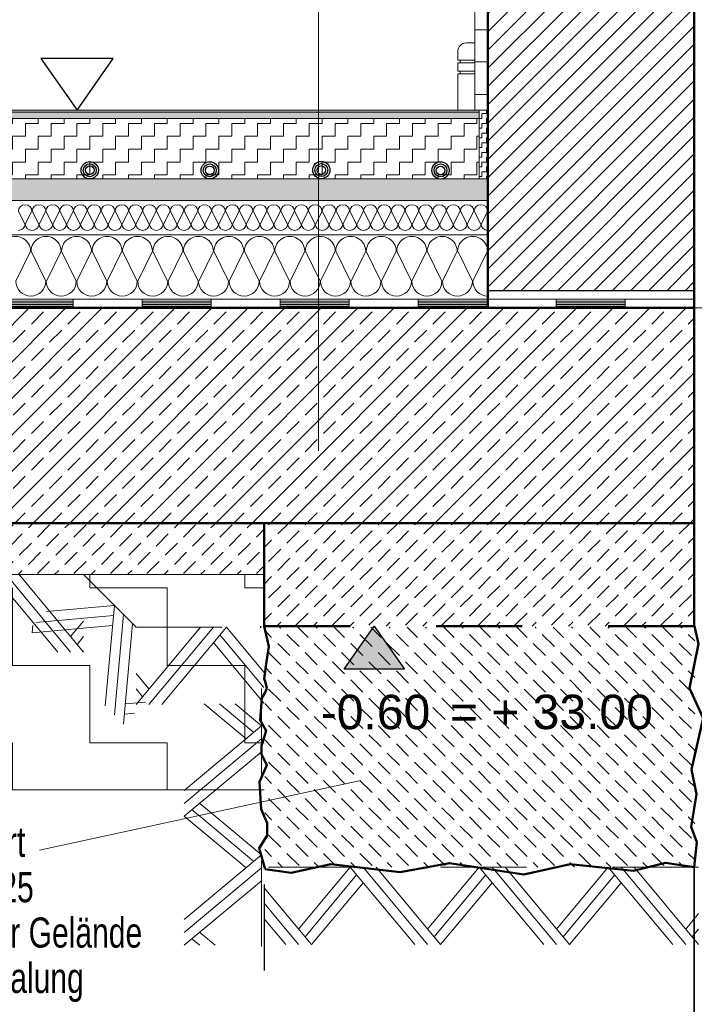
# Model space of a CAD drawing. Header units: metres. Extents: x 1316.5 to 1415.3, y -94.1 to -52.
# Tile 223 of 256: x 1388.5 to 1389.3, y -71.3 to -70.2. Entities that reach past the tile are written whole.
import ezdxf

# ---------------------------------------------------------------- set-up
doc = ezdxf.new("R2010")
doc.units = ezdxf.units.M
doc.header["$PDMODE"] = 65
for name, pattern in [('AUSGEZOGEN', [0]), ('PUNKT2_S9', [0.0015, 0, -0.0015]), ('STRICHLINIE2_S3', [0.055, 0.04, -0.015]), ('STRICHLINIE_S4', [0.008, 0.006, -0.002]), ('STRICHPUNKT2_S5', [0.1, 0.07, -0.01, 0.01, -0.01]), ('VERDECKT2_S2', [0.03, 0.02, -0.01])]:
    doc.linetypes.add(name, pattern=pattern)
doc.layers.add('XR$1$_43212', color=7, linetype='Continuous')
for name, color, linetype, lineweight in [('XR$1$Achsen', 4, 'AUSGEZOGEN', 13), ('XR$1$Allgemein', 4, 'AUSGEZOGEN', 13), ('XR$1$Fenster', 3, 'AUSGEZOGEN', 18), ('XR$1$Legende', 4, 'AUSGEZOGEN', 13), ('XR$1$Logos', 255, 'AUSGEZOGEN', 13), ('XR$1$Maßlinie 1_50', 7, 'AUSGEZOGEN', 25), ('XR$1$Muster', 4, 'AUSGEZOGEN', 13), ('XR$1$Schraffur', 4, 'AUSGEZOGEN', 13), ('XR$1$Text 1_100', 3, 'AUSGEZOGEN', 18), ('XR$1$Text 1_50', 3, 'AUSGEZOGEN', 18), ('XR$1$Türen', 3, 'AUSGEZOGEN', 18), ('XR$1$Wand', 1, 'AUSGEZOGEN', 50), ('XR$1$Wand Mauerwerk tr_1', 42, 'AUSGEZOGEN', 18), ('XR$1$Wegeflächen', 4, 'AUSGEZOGEN', 13)]:
    doc.layers.add(name, color=color, linetype=linetype, lineweight=lineweight)
doc.styles.add('ARIAL', font='arial.ttf')
doc.dimstyles.new('DIMSTYLE_4', dxfattribs={"dimtxt": 0.04, "dimasz": 0.03, "dimexe": 0, "dimexo": 1e-06, "dimgap": 0.02, "dimtad": 2, "dimdec": 1, "dimlfac": 100, "dimrnd": 0.5, "dimzin": 4, "dimdsep": 46, "dimtxsty": 'ARIAL', "dimblk1": 'ALL_ML_KREIS', "dimblk2": 'ALL_ML_KREIS', "dimsah": 1, "dimcen": 0, "dimse1": 1, "dimse2": 1, "dimclrd": 7, "dimclre": 7, "dimclrt": 7, "dimadec": 0, "dimazin": 0, "dimtfac": 1, "dimtdec": 0, "dimtix": 1, "dimtmove": 2, "dimatfit": 3, "dimfxl": 0, "dimtzin": 0, "dimlwd": 0, "dimlwe": 25, "dimarcsym": 0})

# ---------------------------------------------------------------- blocks, each defined once
blk = doc.blocks.new('NSY153')
at = {"color": 0, "linetype": 'ByBlock', "lineweight": -2}
for radius in [0.005, 0.00375, 0.0025]:
    blk.add_circle((0, 0), radius, dxfattribs=at)
blk = doc.blocks.new('NSY144')
at = {"color": 0, "linetype": 'ByBlock', "lineweight": -2}
for p, q in [((0.007, 0.01), (-0.007, 0.01)), ((-0.007, 0.01), (0, 0)), ((0, 0), (0.007, 0.01))]:
    blk.add_line(p, q, dxfattribs=at)
blk = doc.blocks.new('MUSTERELEMENT_0')
at = {"layer": 'XR$1$Muster', "color": 4, "linetype": 'AUSGEZOGEN', "lineweight": 13, "transparency": 33554687}
for p, q in [((1388.5103, -70.4945), (1388.6708, -70.4945)), ((1388.5103, -70.4965), (1388.5905, -70.4965)), ((1388.5103, -70.4985), (1388.5905, -70.4985)), ((1388.5103, -70.5005), (1388.5905, -70.5005)), ((1388.5905, -70.4945), (1388.5905, -70.5045)), ((1388.6708, -70.4945), (1388.8313, -70.4945)), ((1388.6708, -70.4945), (1388.6708, -70.5045)), ((1388.6708, -70.4945), (1388.6708, -70.5045)), ((1388.6708, -70.4965), (1388.751, -70.4965)), ((1388.6708, -70.4985), (1388.751, -70.4985)), ((1388.6708, -70.5005), (1388.751, -70.5005)), ((1388.751, -70.4945), (1388.751, -70.5045)), ((1388.8313, -70.4945), (1388.9918, -70.4945)), ((1388.8313, -70.4945), (1388.8313, -70.5045)), ((1388.8313, -70.4945), (1388.8313, -70.5045)), ((1388.8313, -70.4965), (1388.9115, -70.4965)), ((1388.8313, -70.4985), (1388.9115, -70.4985)), ((1388.8313, -70.5005), (1388.9115, -70.5005)), ((1388.9115, -70.4945), (1388.9115, -70.5045)), ((1388.9918, -70.4945), (1389.1523, -70.4945)), ((1388.9918, -70.4945), (1388.9918, -70.5045)), ((1388.9918, -70.4945), (1388.9918, -70.5045)), ((1388.9918, -70.4965), (1389.072, -70.4965)), ((1388.9918, -70.4985), (1389.072, -70.4985)), ((1388.9918, -70.5005), (1389.072, -70.5005)), ((1389.072, -70.4945), (1389.072, -70.5045)), ((1389.1523, -70.4945), (1389.3127, -70.4945)), ((1389.1523, -70.4945), (1389.1523, -70.5045)), ((1389.1523, -70.4945), (1389.1523, -70.5045)), ((1389.1523, -70.4965), (1389.2325, -70.4965)), ((1389.1523, -70.4985), (1389.2325, -70.4985)), ((1389.1523, -70.5005), (1389.2325, -70.5005)), ((1389.2325, -70.4945), (1389.2325, -70.5045)), ((1389.3127, -70.4945), (1389.3127, -70.4945)), ((1389.3127, -70.4945), (1389.3127, -70.5045)), ((1389.3127, -70.4945), (1389.3127, -70.5045)), ((1389.3127, -70.4965), (1389.3127, -70.4965)), ((1389.3127, -70.4985), (1389.3127, -70.4985)), ((1389.3127, -70.5005), (1389.3127, -70.5005)), ((1388.5103, -70.5025), (1388.5905, -70.5025)), ((1388.5103, -70.5045), (1388.6708, -70.5045)), ((1388.6708, -70.5025), (1388.751, -70.5025)), ((1388.6708, -70.5045), (1388.8313, -70.5045)), ((1388.8313, -70.5025), (1388.9115, -70.5025)), ((1388.8313, -70.5045), (1388.9918, -70.5045)), ((1388.9918, -70.5025), (1389.072, -70.5025)), ((1388.9918, -70.5045), (1389.1523, -70.5045)), ((1389.1523, -70.5025), (1389.2325, -70.5025)), ((1389.1523, -70.5045), (1389.3127, -70.5045)), ((1389.3127, -70.5025), (1389.3127, -70.5025)), ((1389.3127, -70.5045), (1389.3127, -70.5045))]:
    blk.add_line(p, q, dxfattribs=at)
blk = doc.blocks.new('MUSTERELEMENT_1')
at = {"layer": 'XR$1$Schraffur', "color": 52, "linetype": 'AUSGEZOGEN', "lineweight": 13, "transparency": 33554687}
for p, q in [((1388.5346, -70.407), (1388.5269, -70.392)), ((1388.5427, -70.392), (1388.5349, -70.407)), ((1388.5507, -70.407), (1388.543, -70.392)), ((1388.5587, -70.392), (1388.551, -70.407)), ((1388.5667, -70.407), (1388.559, -70.392)), ((1388.5748, -70.392), (1388.5671, -70.407)), ((1388.5828, -70.407), (1388.5751, -70.392)), ((1388.5908, -70.392), (1388.5831, -70.407)), ((1388.5989, -70.407), (1388.5911, -70.392)), ((1388.6069, -70.392), (1388.5992, -70.407)), ((1388.6149, -70.407), (1388.6072, -70.392)), ((1388.6229, -70.392), (1388.6152, -70.407)), ((1388.631, -70.407), (1388.6233, -70.392)), ((1388.639, -70.392), (1388.6313, -70.407)), ((1388.647, -70.407), (1388.6393, -70.392)), ((1388.6551, -70.392), (1388.6474, -70.407)), ((1388.6631, -70.407), (1388.6554, -70.392)), ((1388.6711, -70.392), (1388.6634, -70.407)), ((1388.6791, -70.407), (1388.6714, -70.392)), ((1388.6872, -70.392), (1388.6795, -70.407)), ((1388.6952, -70.407), (1388.6875, -70.392)), ((1388.7032, -70.392), (1388.6955, -70.407)), ((1388.7113, -70.407), (1388.7036, -70.392)), ((1388.7193, -70.392), (1388.7116, -70.407)), ((1388.7273, -70.407), (1388.7196, -70.392)), ((1388.7354, -70.392), (1388.7276, -70.407)), ((1388.7434, -70.407), (1388.7357, -70.392)), ((1388.7514, -70.392), (1388.7437, -70.407)), ((1388.7594, -70.407), (1388.7517, -70.392)), ((1388.7675, -70.392), (1388.7598, -70.407)), ((1388.7755, -70.407), (1388.7678, -70.392)), ((1388.7835, -70.392), (1388.7758, -70.407)), ((1388.7916, -70.407), (1388.7838, -70.392)), ((1388.7996, -70.392), (1388.7919, -70.407)), ((1388.8076, -70.407), (1388.7999, -70.392)), ((1388.8156, -70.392), (1388.8079, -70.407)), ((1388.8237, -70.407), (1388.816, -70.392)), ((1388.8317, -70.392), (1388.824, -70.407)), ((1388.8397, -70.407), (1388.832, -70.392)), ((1388.8478, -70.392), (1388.8401, -70.407)), ((1388.8558, -70.407), (1388.8481, -70.392)), ((1388.8638, -70.392), (1388.8561, -70.407)), ((1388.8718, -70.407), (1388.8641, -70.392)), ((1388.8799, -70.392), (1388.8722, -70.407)), ((1388.8879, -70.407), (1388.8802, -70.392)), ((1388.8959, -70.392), (1388.8882, -70.407)), ((1388.904, -70.407), (1388.8963, -70.392)), ((1388.912, -70.392), (1388.9043, -70.407)), ((1388.92, -70.407), (1388.9123, -70.392)), ((1388.9281, -70.392), (1388.9203, -70.407)), ((1388.9361, -70.407), (1388.9284, -70.392)), ((1388.9441, -70.392), (1388.9364, -70.407)), ((1388.9521, -70.407), (1388.9444, -70.392)), ((1388.9602, -70.392), (1388.9525, -70.407)), ((1388.9682, -70.407), (1388.9605, -70.392)), ((1388.9762, -70.392), (1388.9685, -70.407)), ((1388.9843, -70.407), (1388.9765, -70.392)), ((1388.9923, -70.392), (1388.9846, -70.407)), ((1389.0003, -70.407), (1388.9926, -70.392)), ((1389.0083, -70.392), (1389.0006, -70.407)), ((1389.0164, -70.407), (1389.0087, -70.392)), ((1389.0244, -70.392), (1389.0167, -70.407)), ((1389.0324, -70.407), (1389.0247, -70.392)), ((1389.0405, -70.392), (1389.0328, -70.407)), ((1389.0485, -70.407), (1389.0408, -70.392)), ((1389.0565, -70.392), (1389.0488, -70.407)), ((1389.0645, -70.407), (1389.0568, -70.392)), ((1389.0726, -70.392), (1389.0649, -70.407))]:
    blk.add_line(p, q, dxfattribs=at)
for centre, start_param, end_param in [((1388.5348, -70.392), 3.141593, 6.283185), ((1388.5508, -70.392), 3.141593, 6.283185), ((1388.5669, -70.392), 3.141593, 6.283185), ((1388.583, -70.392), 3.141593, 6.283185), ((1388.599, -70.392), 3.141593, 6.283185), ((1388.6151, -70.392), 3.141593, 6.283185), ((1388.6311, -70.392), 3.141593, 6.283185), ((1388.6472, -70.392), 3.141593, 6.283185), ((1388.6632, -70.392), 3.141593, 6.283185), ((1388.6793, -70.392), 3.141593, 6.283185), ((1388.6954, -70.392), 3.141593, 6.283185), ((1388.7114, -70.392), 3.141593, 6.283185), ((1388.7275, -70.392), 3.141593, 6.283185), ((1388.7435, -70.392), 3.141593, 6.283185), ((1388.7596, -70.392), 3.141593, 6.283185), ((1388.7757, -70.392), 3.141593, 6.283185), ((1388.7917, -70.392), 3.141593, 6.283185), ((1388.8078, -70.392), 3.141593, 6.283185), ((1388.8238, -70.392), 3.141593, 6.283185), ((1388.8399, -70.392), 3.141593, 6.283185), ((1388.8559, -70.392), 3.141593, 6.283185), ((1388.872, -70.392), 3.141593, 6.283185), ((1388.8881, -70.392), 3.141593, 6.283185), ((1388.9041, -70.392), 3.141593, 6.283185), ((1388.9202, -70.392), 3.141593, 6.283185), ((1388.9362, -70.392), 3.141593, 6.283185), ((1388.9523, -70.392), 3.141593, 6.283185), ((1388.9684, -70.392), 3.141593, 6.283185), ((1388.9844, -70.392), 3.141593, 6.283185), ((1389.0005, -70.392), 3.141593, 6.283185), ((1389.0165, -70.392), 3.141593, 6.283185), ((1389.0326, -70.392), 3.141593, 6.283185), ((1389.0487, -70.392), 3.141593, 6.283185), ((1389.0647, -70.392), 3.141593, 6.283185), ((1388.5268, -70.407), 1.570796, 3.141593), ((1388.5428, -70.407), 0, 1.570796), ((1388.5428, -70.407), 1.570796, 3.141593), ((1388.5589, -70.407), 0, 1.570796), ((1388.5589, -70.407), 1.570796, 3.141593), ((1388.5749, -70.407), 0, 1.570796), ((1388.5749, -70.407), 1.570796, 3.141593), ((1388.591, -70.407), 0, 1.570796), ((1388.591, -70.407), 1.570796, 3.141593), ((1388.607, -70.407), 0, 1.570796), ((1388.607, -70.407), 1.570796, 3.141593), ((1388.6231, -70.407), 0, 1.570796), ((1388.6231, -70.407), 1.570796, 3.141593), ((1388.6392, -70.407), 0, 1.570796), ((1388.6392, -70.407), 1.570796, 3.141593), ((1388.6552, -70.407), 0, 1.570796), ((1388.6552, -70.407), 1.570796, 3.141593), ((1388.6713, -70.407), 0, 1.570796), ((1388.6713, -70.407), 1.570796, 3.141593), ((1388.6873, -70.407), 0, 1.570796), ((1388.6873, -70.407), 1.570796, 3.141593), ((1388.7034, -70.407), 0, 1.570796), ((1388.7034, -70.407), 1.570796, 3.141593), ((1388.7195, -70.407), 0, 1.570796), ((1388.7195, -70.407), 1.570796, 3.141593), ((1388.7355, -70.407), 0, 1.570796), ((1388.7355, -70.407), 1.570796, 3.141593), ((1388.7516, -70.407), 0, 1.570796), ((1388.7516, -70.407), 1.570796, 3.141593), ((1388.7676, -70.407), 0, 1.570796), ((1388.7676, -70.407), 1.570796, 3.141593), ((1388.7837, -70.407), 0, 1.570796), ((1388.7837, -70.407), 1.570796, 3.141593), ((1388.7997, -70.407), 0, 1.570796), ((1388.7997, -70.407), 1.570796, 3.141593), ((1388.8158, -70.407), 0, 1.570796), ((1388.8158, -70.407), 1.570796, 3.141593), ((1388.8319, -70.407), 0, 1.570796), ((1388.8319, -70.407), 1.570796, 3.141593), ((1388.8479, -70.407), 0, 1.570796), ((1388.8479, -70.407), 1.570796, 3.141593), ((1388.864, -70.407), 0, 1.570796), ((1388.864, -70.407), 1.570796, 3.141593), ((1388.88, -70.407), 0, 1.570796), ((1388.88, -70.407), 1.570796, 3.141593), ((1388.8961, -70.407), 0, 1.570796), ((1388.8961, -70.407), 1.570796, 3.141593), ((1388.9122, -70.407), 0, 1.570796), ((1388.9122, -70.407), 1.570796, 3.141593), ((1388.9282, -70.407), 0, 1.570796), ((1388.9282, -70.407), 1.570796, 3.141593), ((1388.9443, -70.407), 0, 1.570796), ((1388.9443, -70.407), 1.570796, 3.141593), ((1388.9603, -70.407), 0, 1.570796), ((1388.9603, -70.407), 1.570796, 3.141593), ((1388.9764, -70.407), 0, 1.570796), ((1388.9764, -70.407), 1.570796, 3.141593), ((1388.9924, -70.407), 0, 1.570796), ((1388.9924, -70.407), 1.570796, 3.141593), ((1389.0085, -70.407), 0, 1.570796), ((1389.0085, -70.407), 1.570796, 3.141593), ((1389.0246, -70.407), 0, 1.570796), ((1389.0246, -70.407), 1.570796, 3.141593), ((1389.0406, -70.407), 0, 1.570796), ((1389.0406, -70.407), 1.570796, 3.141593), ((1389.0567, -70.407), 0, 1.570796), ((1389.0567, -70.407), 1.570796, 3.141593), ((1389.0727, -70.407), 0, 1.570796)]:
    blk.add_ellipse(centre, major_axis=(-0.00787, 0), ratio=0.934093, start_param=start_param, end_param=end_param, dxfattribs=at)
blk = doc.blocks.new('MUSTERELEMENT_2')
at = {"layer": 'XR$1$Schraffur', "color": 52, "linetype": 'AUSGEZOGEN', "lineweight": 13, "transparency": 33554687}
for p, q in [((1388.524, -70.4736), (1388.541, -70.4386)), ((1388.5417, -70.4386), (1388.5588, -70.4736)), ((1388.5595, -70.4736), (1388.5765, -70.4386)), ((1388.5772, -70.4386), (1388.5942, -70.4736)), ((1388.5949, -70.4736), (1388.6119, -70.4386)), ((1388.6126, -70.4386), (1388.6296, -70.4736)), ((1388.6303, -70.4736), (1388.6473, -70.4386)), ((1388.648, -70.4386), (1388.665, -70.4736)), ((1388.6657, -70.4736), (1388.6827, -70.4386)), ((1388.6834, -70.4386), (1388.7004, -70.4736)), ((1388.7012, -70.4736), (1388.7182, -70.4386)), ((1388.7189, -70.4386), (1388.7359, -70.4736)), ((1388.7366, -70.4736), (1388.7536, -70.4386)), ((1388.7543, -70.4386), (1388.7713, -70.4736)), ((1388.772, -70.4736), (1388.789, -70.4386)), ((1388.7897, -70.4386), (1388.8067, -70.4736)), ((1388.8074, -70.4736), (1388.8244, -70.4386)), ((1388.8251, -70.4386), (1388.8421, -70.4736)), ((1388.8428, -70.4736), (1388.8598, -70.4386)), ((1388.8606, -70.4386), (1388.8776, -70.4736)), ((1388.8783, -70.4736), (1388.8953, -70.4386)), ((1388.896, -70.4386), (1388.913, -70.4736)), ((1388.9137, -70.4736), (1388.9307, -70.4386)), ((1388.9314, -70.4386), (1388.9484, -70.4736)), ((1388.9491, -70.4736), (1388.9661, -70.4386)), ((1388.9668, -70.4386), (1388.9838, -70.4736)), ((1388.9845, -70.4736), (1389.0015, -70.4386)), ((1389.0022, -70.4386), (1389.0192, -70.4736)), ((1389.02, -70.4736), (1389.037, -70.4386)), ((1389.0377, -70.4386), (1389.0547, -70.4736)), ((1389.0554, -70.4736), (1389.0724, -70.4386))]:
    blk.add_line(p, q, dxfattribs=at)
for centre, start_param, end_param in [((1388.5237, -70.4386), 0, 3.141593), ((1388.5591, -70.4386), 0, 3.141593), ((1388.5945, -70.4386), 0, 3.141593), ((1388.63, -70.4386), 0, 3.141593), ((1388.6654, -70.4386), 0, 3.141593), ((1388.7008, -70.4386), 0, 3.141593), ((1388.7362, -70.4386), 0, 3.141593), ((1388.7716, -70.4386), 0, 3.141593), ((1388.8071, -70.4386), 0, 3.141593), ((1388.8425, -70.4386), 0, 3.141593), ((1388.8779, -70.4386), 0, 3.141593), ((1388.9133, -70.4386), 0, 3.141593), ((1388.9488, -70.4386), 0, 3.141593), ((1388.9842, -70.4386), 0, 3.141593), ((1389.0196, -70.4386), 0, 3.141593), ((1389.055, -70.4386), 0, 3.141593), ((1388.5414, -70.4736), 3.141593, 4.712389), ((1388.5414, -70.4736), 4.712389, 6.283185), ((1388.5768, -70.4736), 3.141593, 4.712389), ((1388.5768, -70.4736), 4.712389, 6.283185), ((1388.6122, -70.4736), 3.141593, 4.712389), ((1388.6122, -70.4736), 4.712389, 6.283185), ((1388.6477, -70.4736), 3.141593, 4.712389), ((1388.6477, -70.4736), 4.712389, 6.283185), ((1388.6831, -70.4736), 3.141593, 4.712389), ((1388.6831, -70.4736), 4.712389, 6.283185), ((1388.7185, -70.4736), 3.141593, 4.712389), ((1388.7185, -70.4736), 4.712389, 6.283185), ((1388.7539, -70.4736), 3.141593, 4.712389), ((1388.7539, -70.4736), 4.712389, 6.283185), ((1388.7894, -70.4736), 3.141593, 4.712389), ((1388.7894, -70.4736), 4.712389, 6.283185), ((1388.8248, -70.4736), 3.141593, 4.712389), ((1388.8248, -70.4736), 4.712389, 6.283185), ((1388.8602, -70.4736), 3.141593, 4.712389), ((1388.8602, -70.4736), 4.712389, 6.283185), ((1388.8956, -70.4736), 3.141593, 4.712389), ((1388.8956, -70.4736), 4.712389, 6.283185), ((1388.931, -70.4736), 3.141593, 4.712389), ((1388.931, -70.4736), 4.712389, 6.283185), ((1388.9665, -70.4736), 3.141593, 4.712389), ((1388.9665, -70.4736), 4.712389, 6.283185), ((1389.0019, -70.4736), 3.141593, 4.712389), ((1389.0019, -70.4736), 4.712389, 6.283185), ((1389.0373, -70.4736), 3.141593, 4.712389), ((1389.0373, -70.4736), 4.712389, 6.283185), ((1389.0727, -70.4736), 3.141593, 4.712389)]:
    blk.add_ellipse(centre, major_axis=(0.0174, 0), ratio=0.988063, start_param=start_param, end_param=end_param, dxfattribs=at)
blk = doc.blocks.new('MUSTERELEMENT_5')
at = {"layer": 'XR$1$Wand', "color": 52, "linetype": 'AUSGEZOGEN', "lineweight": 13, "transparency": 33554687}
for p, q in [((1388.9127, -71.1545), (1388.8677, -71.2085)), ((1388.9202, -71.1635), (1388.8677, -71.2265)), ((1388.9877, -71.2445), (1388.9127, -71.1545)), ((1389.0027, -71.2445), (1388.9277, -71.1545)), ((1389.0177, -71.2445), (1388.9427, -71.1545)), ((1389.0627, -71.1545), (1389.0177, -71.2085)), ((1389.0702, -71.1635), (1389.0177, -71.2265)), ((1389.1377, -71.2445), (1389.0627, -71.1545)), ((1389.1527, -71.2445), (1389.0777, -71.1545)), ((1389.1677, -71.2445), (1389.0927, -71.1545)), ((1389.2127, -71.1545), (1389.1677, -71.2085)), ((1389.2202, -71.1635), (1389.1677, -71.2265)), ((1389.2877, -71.2445), (1389.2127, -71.1545)), ((1389.3027, -71.2445), (1389.2277, -71.1545)), ((1389.3177, -71.2445), (1389.2427, -71.1545)), ((1388.9277, -71.1725), (1388.8677, -71.2445)), ((1389.0777, -71.1725), (1389.0177, -71.2445)), ((1389.2277, -71.1725), (1389.1677, -71.2445)), ((1388.8677, -71.2445), (1388.8127, -71.1785)), ((1388.8527, -71.2445), (1388.8127, -71.1965)), ((1388.8677, -71.2085), (1388.8527, -71.2265)), ((1389.0177, -71.2085), (1389.0027, -71.2265)), ((1389.1677, -71.2085), (1389.1527, -71.2265)), ((1389.3177, -71.2085), (1389.3027, -71.2265)), ((1388.8377, -71.2445), (1388.8127, -71.2145)), ((1388.8677, -71.2265), (1388.8602, -71.2355)), ((1389.0177, -71.2265), (1389.0102, -71.2355)), ((1389.1677, -71.2265), (1389.1602, -71.2355)), ((1389.3177, -71.2265), (1389.3102, -71.2355))]:
    blk.add_line(p, q, dxfattribs=at)
blk = doc.blocks.new('MUSTERELEMENT_10')
at = {"layer": 'XR$1$Wand', "color": 52, "linetype": 'AUSGEZOGEN', "lineweight": 13, "transparency": 33554687}
for p, q in [((1388.6637, -70.9654), (1388.7387, -70.8754)), ((1388.6787, -70.9654), (1388.7537, -70.8754)), ((1388.6937, -70.9654), (1388.7687, -70.8754)), ((1388.7687, -70.8754), (1388.8122, -70.9277)), ((1388.7612, -70.8844), (1388.8122, -70.9457)), ((1388.7537, -70.8934), (1388.8122, -70.9637)), ((1388.6637, -70.9294), (1388.6787, -70.9474)), ((1388.6637, -70.9474), (1388.6712, -70.9564))]:
    blk.add_line(p, q, dxfattribs=at)
blk = doc.blocks.new('MUSTERELEMENT_11')
at = {"layer": 'XR$1$Wand', "color": 52, "linetype": 'AUSGEZOGEN', "lineweight": 13, "transparency": 33554687}
for p, q in [((1388.6385, -70.8503), (1388.5685, -70.8566)), ((1388.6279, -70.967), (1388.6385, -70.8503)), ((1388.6374, -70.8619), (1388.5558, -70.8694)), ((1388.5685, -70.8566), (1388.5598, -70.8574)), ((1388.6385, -70.9776), (1388.6491, -70.8609)), ((1388.543, -70.8821), (1388.5438, -70.8734)), ((1388.6364, -70.8736), (1388.543, -70.8821)), ((1388.5558, -70.8694), (1388.5471, -70.8702)), ((1388.6491, -70.9882), (1388.6597, -70.8715)), ((1388.6746, -70.9627), (1388.6512, -70.9648)), ((1388.6618, -70.9754), (1388.6502, -70.9765))]:
    blk.add_line(p, q, dxfattribs=at)
blk = doc.blocks.new('MUSTERELEMENT_12')
at = {"layer": 'XR$1$Wand', "color": 52, "linetype": 'AUSGEZOGEN', "lineweight": 13, "transparency": 33554687}
for p, q in [((1387.8977, -70.8145), (1387.8723, -70.845)), ((1387.9727, -70.9045), (1387.8977, -70.8145)), ((1387.9877, -70.9045), (1387.9127, -70.8145)), ((1388.0027, -70.9045), (1387.9277, -70.8145)), ((1388.0477, -70.8145), (1388.0027, -70.8685)), ((1388.1227, -70.9045), (1388.0477, -70.8145)), ((1388.1377, -70.9045), (1388.0627, -70.8145)), ((1388.1527, -70.9045), (1388.0777, -70.8145)), ((1388.1977, -70.8145), (1388.1527, -70.8685)), ((1388.2727, -70.9045), (1388.1977, -70.8145)), ((1388.2877, -70.9045), (1388.2127, -70.8145)), ((1388.3027, -70.9045), (1388.2277, -70.8145)), ((1388.3477, -70.8145), (1388.3027, -70.8685)), ((1388.4227, -70.9045), (1388.3477, -70.8145)), ((1388.4377, -70.9045), (1388.3627, -70.8145)), ((1388.4527, -70.9045), (1388.3777, -70.8145)), ((1388.4977, -70.8145), (1388.4527, -70.8685)), ((1388.5727, -70.9045), (1388.4977, -70.8145)), ((1388.5877, -70.9045), (1388.5127, -70.8145)), ((1388.6027, -70.9045), (1388.5277, -70.8145)), ((1387.9052, -70.8235), (1387.8723, -70.863)), ((1387.9127, -70.8325), (1387.8723, -70.881)), ((1388.0552, -70.8235), (1388.0027, -70.8865)), ((1388.0627, -70.8325), (1388.0027, -70.9045)), ((1388.2052, -70.8235), (1388.1527, -70.8865)), ((1388.2127, -70.8325), (1388.1527, -70.9045)), ((1388.3552, -70.8235), (1388.3027, -70.8865)), ((1388.3627, -70.8325), (1388.3027, -70.9045)), ((1388.5052, -70.8235), (1388.4527, -70.8865)), ((1388.5127, -70.8325), (1388.4527, -70.9045)), ((1388.0027, -70.8685), (1387.9877, -70.8865)), ((1388.1527, -70.8685), (1388.1377, -70.8865)), ((1388.3027, -70.8685), (1388.2877, -70.8865)), ((1388.4527, -70.8685), (1388.4377, -70.8865)), ((1388.6027, -70.8685), (1388.5877, -70.8865)), ((1388.0027, -70.8865), (1387.9952, -70.8955)), ((1388.1527, -70.8865), (1388.1452, -70.8955)), ((1388.3027, -70.8865), (1388.2952, -70.8955)), ((1388.4527, -70.8865), (1388.4452, -70.8955)), ((1388.6027, -70.8865), (1388.5952, -70.8955))]:
    blk.add_line(p, q, dxfattribs=at)
blk = doc.blocks.new('MUSTERELEMENT_13')
at = {"layer": 'XR$1$Wand', "color": 52, "linetype": 'AUSGEZOGEN', "lineweight": 13, "transparency": 33554687}
for p, q in [((1388.7917, -71.0053), (1388.7428, -70.9645)), ((1388.8007, -70.9978), (1388.7608, -70.9645)), ((1388.8097, -70.9903), (1388.7788, -70.9645)), ((1388.7197, -71.0653), (1388.8097, -70.9903)), ((1388.7197, -71.0803), (1388.8097, -71.0053)), ((1388.7197, -71.0953), (1388.8097, -71.0203)), ((1388.7557, -71.0953), (1388.7377, -71.0803)), ((1388.7917, -71.1553), (1388.7197, -71.0953)), ((1388.7377, -71.0953), (1388.7287, -71.0878)), ((1388.8007, -71.1478), (1388.7377, -71.0953)), ((1388.8097, -71.1403), (1388.7557, -71.0953)), ((1388.7197, -71.2153), (1388.8097, -71.1403)), ((1388.7197, -71.2303), (1388.8097, -71.1553)), ((1388.7197, -71.2453), (1388.8097, -71.1703)), ((1388.7557, -71.2453), (1388.7377, -71.2303)), ((1388.7377, -71.2453), (1388.7287, -71.2378))]:
    blk.add_line(p, q, dxfattribs=at)
blk = doc.blocks.new('COMPLEX_KOTENVERMASSUNG_1')
at = {"layer": 'XR$1$_43212', "linetype": 'AUSGEZOGEN', "lineweight": 25, "transparency": 33554687}
blk.add_hatch(color=7, dxfattribs=at).paths.add_polyline_path([(1388.9757, -70.9245), (1388.9057, -70.9245), (1388.9407, -70.8745)], flags=16)
at = {"layer": 'XR$1$_43212', "color": 7, "linetype": 'AUSGEZOGEN', "lineweight": 25, "transparency": 33554687}
for p, q in [((1388.9057, -70.9245), (1388.9407, -70.8745)), ((1388.9407, -70.8745), (1388.9757, -70.9245)), ((1388.9407, -70.8745), (1388.9407, -70.8745)), ((1388.9407, -70.8745), (1388.9407, -70.8745)), ((1388.9407, -70.8745), (1388.9407, -70.8745)), ((1388.9407, -70.8745), (1388.9407, -70.8745)), ((1388.9757, -70.9245), (1388.9057, -70.9245))]:
    blk.add_line(p, q, dxfattribs=at)
at = {"layer": 'XR$1$_43212', "color": 7, "linetype": 'AUSGEZOGEN', "lineweight": 25, "transparency": 33554687, "insert": (1388.8784, -70.9947), "char_height": 0.04, "width": 0.147235, "attachment_point": 7, "style": 'ARIAL'}
blk.add_mtext('\\W1.00;-0.60', dxfattribs=at)
blk = doc.blocks.new('ALL_ML_KREIS')
at = {"color": 0, "linetype": 'ByBlock', "lineweight": -2}
for p, q in [((0, -0.5), (0, 0.5)), ((-1, 0), (0.5, 0))]:
    blk.add_line(p, q, dxfattribs=at)
blk.add_circle((0, 0), 0.15, dxfattribs=at)
blk = doc.blocks.new('*D36')
at = {"layer": 'DEFPOINTS', "color": 7, "linetype": 'AUSGEZOGEN', "lineweight": 25, "transparency": 33554687}
for p in [(1388.9784, -70.7545), (1387.6685, -71.1545), (1388.5127, -71.1545)]:
    blk.add_point(p, dxfattribs=at)
at = {"layer": 'XR$1$Maßlinie 1_50', "color": 7, "linetype": 'AUSGEZOGEN', "lineweight": -2, "transparency": 33554687}
blk.add_line((1387.6685, -71.1545), (1387.6685, -70.7545), dxfattribs=at)
at = {"layer": 'XR$1$Maßlinie 1_50', "color": 7, "linetype": 'AUSGEZOGEN', "lineweight": 25, "transparency": 33554687, "xscale": 0.03, "yscale": 0.03, "zscale": 0.03}
for p, rotation in [((1387.6685, -70.7545), 90), ((1387.6685, -71.1545), 270)]:
    blk.add_blockref('ALL_ML_KREIS', p, dxfattribs=dict(at, rotation=rotation))
at = {"layer": 'XR$1$Maßlinie 1_50', "color": 7, "linetype": 'AUSGEZOGEN', "lineweight": 25, "transparency": 33554687, "insert": (1387.6378, -70.9563), "char_height": 0.04, "width": 0.16, "attachment_point": 5, "rotation": 90, "style": 'ARIAL'}
blk.add_mtext('\\A1;{\\A1;{40\\H0.026400;\\S^ ;}}', dxfattribs=at)
blk = doc.blocks.new('*D37')
at = {"layer": 'DEFPOINTS', "color": 7, "linetype": 'AUSGEZOGEN', "lineweight": 25, "transparency": 33554687}
for p in [(1388.9784, -70.5045), (1387.6685, -70.7545), (1388.9784, -70.7545)]:
    blk.add_point(p, dxfattribs=at)
at = {"layer": 'XR$1$Maßlinie 1_50', "color": 7, "linetype": 'AUSGEZOGEN', "lineweight": -2, "transparency": 33554687}
blk.add_line((1387.6685, -70.7545), (1387.6685, -70.5045), dxfattribs=at)
at = {"layer": 'XR$1$Maßlinie 1_50', "color": 7, "linetype": 'AUSGEZOGEN', "lineweight": 25, "transparency": 33554687, "xscale": 0.03, "yscale": 0.03, "zscale": 0.03}
for p, rotation in [((1387.6685, -70.5045), 90), ((1387.6685, -70.7545), 270)]:
    blk.add_blockref('ALL_ML_KREIS', p, dxfattribs=dict(at, rotation=rotation))
at = {"layer": 'XR$1$Maßlinie 1_50', "color": 7, "linetype": 'AUSGEZOGEN', "lineweight": 25, "transparency": 33554687, "insert": (1387.6378, -70.6315), "char_height": 0.04, "width": 0.16, "attachment_point": 5, "rotation": 90, "style": 'ARIAL'}
blk.add_mtext('\\A1;{\\A1;{25\\H0.026400;\\S^ ;}}', dxfattribs=at)
blk = doc.blocks.new('*D38')
at = {"layer": 'DEFPOINTS', "color": 7, "linetype": 'AUSGEZOGEN', "lineweight": 25, "transparency": 33554687}
for p in [(1388.9784, -70.2745), (1387.6685, -70.5045), (1388.9784, -70.5045)]:
    blk.add_point(p, dxfattribs=at)
at = {"layer": 'XR$1$Maßlinie 1_50', "color": 7, "linetype": 'AUSGEZOGEN', "lineweight": -2, "transparency": 33554687}
blk.add_line((1387.6685, -70.5045), (1387.6685, -70.2745), dxfattribs=at)
at = {"layer": 'XR$1$Maßlinie 1_50', "color": 7, "linetype": 'AUSGEZOGEN', "lineweight": 25, "transparency": 33554687, "xscale": 0.03, "yscale": 0.03, "zscale": 0.03}
for p, rotation in [((1387.6685, -70.2745), 90), ((1387.6685, -70.5045), 270)]:
    blk.add_blockref('ALL_ML_KREIS', p, dxfattribs=dict(at, rotation=rotation))
at = {"layer": 'XR$1$Maßlinie 1_50', "color": 7, "linetype": 'AUSGEZOGEN', "lineweight": 25, "transparency": 33554687, "insert": (1387.6378, -70.3913), "char_height": 0.04, "width": 0.16, "attachment_point": 5, "rotation": 90, "style": 'ARIAL'}
blk.add_mtext('\\A1;{\\A1;{23\\H0.026400;\\S^ ;}}', dxfattribs=at)
blk = doc.blocks.new('*D50')
at = {"layer": 'DEFPOINTS', "color": 7, "linetype": 'AUSGEZOGEN', "lineweight": 25, "transparency": 33554687}
for p in [(1388.8127, -71.0965), (1389.3127, -71.2165), (1389.3127, -71.4869)]:
    blk.add_point(p, dxfattribs=at)
at = {"layer": 'XR$1$Maßlinie 1_50', "color": 7, "linetype": 'AUSGEZOGEN', "lineweight": -2, "transparency": 33554687}
blk.add_line((1389.3127, -71.4869), (1388.8127, -71.4869), dxfattribs=at)
at = {"layer": 'XR$1$Maßlinie 1_50', "color": 7, "linetype": 'AUSGEZOGEN', "lineweight": 25, "transparency": 33554687, "xscale": 0.03, "yscale": 0.03, "zscale": 0.03}
for p, rotation in [((1388.8127, -71.4869), 180), ((1389.3127, -71.4869), 360)]:
    blk.add_blockref('ALL_ML_KREIS', p, dxfattribs=dict(at, rotation=rotation))
at = {"layer": 'XR$1$Maßlinie 1_50', "color": 7, "linetype": 'AUSGEZOGEN', "lineweight": 25, "transparency": 33554687, "insert": (1389.061, -71.4563), "char_height": 0.04, "width": 0.16, "attachment_point": 5, "style": 'ARIAL'}
blk.add_mtext('\\A1;{\\A1;{50\\H0.026400;\\S^ ;}}', dxfattribs=at)

msp = doc.modelspace()

# ---------------------------------------------------------------- hatches: boundary and pattern name
at = {"layer": 'XR$1$Fenster', "linetype": 'AUSGEZOGEN', "lineweight": 13, "transparency": 33554687}
msp.add_hatch(color=9, dxfattribs=at).paths.add_polyline_path([(1389.0627, -70.2745), (1387.8684, -70.2745), (1387.8684, -70.2845), (1389.0627, -70.2845)])
at = {"layer": 'XR$1$Muster', "linetype": 'AUSGEZOGEN', "lineweight": 13, "transparency": 33554687}
h = msp.add_hatch(dxfattribs=at)
h.set_pattern_fill('MUSTER', color=4, scale=0.01875, style=0, pattern_type=2)
h.set_pattern_definition([(0, (0.0375, 0.0375), (0.01875, 0.01875), [0.01875, -0.01875]), (90, (0.0375, 0.0375), (-0.01875, 0.01875), [0.01875, -0.01875])])
h.paths.add_polyline_path([(1389.0727, -70.2745), (1389.0577, -70.2745), (1389.0577, -69.2441), (1389.0727, -69.2441)], flags=0)
at = {"layer": 'XR$1$Muster', "linetype": 'PUNKT2_S9', "lineweight": 13, "transparency": 33554687}
h = msp.add_hatch(dxfattribs=at)
h.set_pattern_fill('MUSTER', color=35, scale=0.09, style=0, pattern_type=2)
h.set_pattern_definition([(0, (0.18, 0.18), (0.09, 0.09), [0.09, -0.09]), (90, (0.18, 0.18), (-0.09, 0.09), [0.09, -0.09])])
h.paths.add_polyline_path([(1388.8127, -71.0645), (1388.8127, -70.8145), (1387.8684, -70.8145), (1387.8684, -71.0645)], flags=0)
at = {"layer": 'XR$1$Schraffur', "linetype": 'AUSGEZOGEN', "lineweight": 13, "transparency": 33554687}
h = msp.add_hatch(dxfattribs=at)
h.set_pattern_fill('SCHRAFFUR_5', color=52, scale=0.01, style=0, pattern_type=2)
h.set_pattern_definition([(45, (0, 0), (-0.02121320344, 0.02121320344), []), (45, (-0.010607, 0.010607), (-0.02121320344, 0.02121320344), [])])
h.paths.add_polyline_path([(1389.3127, -69.2441), (1389.3127, -70.4845), (1389.0727, -70.4845), (1389.0727, -69.2441)], flags=0)
h = msp.add_hatch(dxfattribs=at)
h.set_pattern_fill('MUSTER', color=52, scale=0.015, angle=90, style=0, pattern_type=2)
h.set_pattern_definition([(90, (-0.03, 0.03), (-0.015, 0.015), [0.015, -0.015]), (180, (-0.03, 0.03), (-0.015, -0.015), [0.015, -0.015])])
h.paths.add_polyline_path([(1389.0622, -70.3545), (1389.0622, -70.2845), (1387.8684, -70.2845), (1387.8684, -70.3545)], flags=0)
h = msp.add_hatch(dxfattribs=at)
h.set_pattern_fill('MUSTER', color=52, scale=0.01125, style=0, pattern_type=2)
h.set_pattern_definition([(0, (0.0225, 0.0225), (0.01125, 0.01125), [0.01125, -0.01125]), (90, (0.0225, 0.0225), (-0.01125, 0.01125), [0.01125, -0.01125])])
h.paths.add_polyline_path([(1389.0727, -70.3795), (1389.0727, -70.3545), (1387.8684, -70.3545), (1387.8684, -70.3795)], flags=0)
h = msp.add_hatch(dxfattribs=at)
h.set_pattern_fill('SCHRAFFUR_7', color=52, scale=0.01, style=0, pattern_type=2)
h.set_pattern_definition([(45, (0, 0), (-0.02121320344, 0.02121320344), []), (45, (-0.010607, 0.010607), (-0.02121320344, 0.02121320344), [0.02, -0.01])])
h.paths.add_polyline_path([(1387.8684, -70.5045), (1387.8684, -70.7545), (1389.3127, -70.7545), (1389.3127, -70.5045)], flags=0)
h = msp.add_hatch(dxfattribs=at)
h.set_pattern_fill('SCHRAFFUR_10', color=52, scale=0.01, angle=90, style=0, pattern_type=2)
h.set_pattern_definition([(225, (0, 0), (0.02121320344, -0.02121320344), [0.02, -0.01]), (225, (0.010607, -0.010607), (0.02121320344, -0.02121320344), [0.02, -0.01])])
h.paths.add_polyline_path([(1388.8127, -70.8145), (1388.8127, -70.7545), (1387.8684, -70.7545), (1387.8684, -70.8145)], flags=0)
h = msp.add_hatch(dxfattribs=at)
h.set_pattern_fill('SCHRAFFUR_8', color=52, scale=0.01, style=0, pattern_type=2)
h.set_pattern_definition([(45, (0, 0), (-0.02121320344, 0.02121320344), [0.02, -0.01]), (45, (-0.010607, 0.010607), (-0.02121320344, 0.02121320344), [0.02, -0.01])])
h.paths.add_polyline_path([(1388.8127, -70.8745), (1389.3127, -70.8745), (1389.3127, -70.7545), (1388.8127, -70.7545)], flags=0)
h = msp.add_hatch(dxfattribs=at)
h.set_pattern_fill('SCHRAFFUR_8', color=52, scale=0.01, angle=270, style=0, pattern_type=2)
h.set_pattern_definition([(315, (0, 0), (0.02121320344, 0.02121320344), [0.02, -0.01]), (315, (0.010607, 0.010607), (0.02121320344, 0.02121320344), [0.02, -0.01])])
h.paths.add_polyline_path([(1388.8133, -71.1545), (1389.3133, -71.1545), (1389.3133, -70.8754), (1388.8133, -70.8754)], flags=0)
at = {"layer": 'XR$1$Wegeflächen', "linetype": 'AUSGEZOGEN', "lineweight": 13, "transparency": 33554687}
h = msp.add_hatch(dxfattribs=at)
h.set_pattern_fill('MUSTER', scale=0.005625, angle=90, style=0, pattern_type=2)
h.set_pattern_definition([(90, (-0.01125, 0.01125), (-0.005625, 0.005625), [0.005625, -0.005625]), (180, (-0.01125, 0.01125), (-0.005625, -0.005625), [0.005625, -0.005625])])
h.paths.add_polyline_path([(1389.0627, -70.3545), (1389.0727, -70.3545), (1389.0727, -70.2745), (1389.0627, -70.2745)], flags=0)

# ---------------------------------------------------------------- linework, layer by layer
at = {"layer": 'XR$1$Achsen', "color": 4, "linetype": 'STRICHPUNKT2_S5', "lineweight": 35, "transparency": 33554687}
for p, q in [((1389.3127, -71.5375), (1389.3127, -71.1545)), ((1389.3127, -71.1545), (1389.3127, -71.5275))]:
    msp.add_line(p, q, dxfattribs=at)
at = {"layer": 'XR$1$Allgemein', "color": 4, "linetype": 'VERDECKT2_S2', "lineweight": 13, "transparency": 33554687}
msp.add_line((1389.3127, -70.5045), (1389.4187, -70.5045), dxfattribs=at)
at = {"layer": 'XR$1$Allgemein', "color": 7, "linetype": 'AUSGEZOGEN', "lineweight": 13, "transparency": 33554687}
msp.add_line((1387.8684, -70.8145), (1388.8127, -70.8145), dxfattribs=at)
at = {"layer": 'XR$1$Legende', "color": 4, "linetype": 'STRICHLINIE2_S3', "lineweight": 13, "transparency": 33554687}
for p, q in [((1388.6027, -70.8145), (1387.8723, -70.8145)), ((1388.6637, -70.8754), (1388.6027, -70.8145)), ((1388.6637, -70.8754), (1388.8122, -70.8754)), ((1388.8097, -71.2468), (1388.8097, -70.8745)), ((1389.3177, -71.1545), (1388.8127, -71.1545))]:
    msp.add_line(p, q, dxfattribs=at)
at = {"layer": 'XR$1$Logos', "color": 255, "linetype": 'AUSGEZOGEN', "lineweight": 13, "transparency": 33554687}
msp.add_line((1389.0577, -69.2441), (1389.0577, -70.2745), dxfattribs=at)
at = {"layer": 'XR$1$Muster', "color": 4, "linetype": 'AUSGEZOGEN', "lineweight": 13, "transparency": 33554687}
msp.add_line((1388.8127, -71.0645), (1387.8684, -71.0645), dxfattribs=at)
at = {"layer": 'XR$1$Text 1_100', "color": 3, "linetype": 'AUSGEZOGEN', "lineweight": 18, "transparency": 33554687}
msp.add_line((1388.876, -69.4454), (1388.876, -70.6707), dxfattribs=at)
at = {"layer": 'XR$1$Text 1_100', "color": 4, "linetype": 'AUSGEZOGEN', "lineweight": 13, "transparency": 33554687}
msp.add_line((1388.5515, -71.1347), (1388.9231, -71.0541), dxfattribs=at)
at = {"layer": 'XR$1$Text 1_50', "color": 3, "linetype": 'STRICHPUNKT2_S5', "lineweight": 25, "transparency": 33554687}
msp.add_line((1388.8127, -71.1745), (1388.8127, -71.5275), dxfattribs=at)
at = {"layer": 'XR$1$Türen', "color": 3, "linetype": 'AUSGEZOGEN', "lineweight": 13, "transparency": 33554687}
msp.add_line((1387.8684, -70.4195), (1389.0727, -70.4195), dxfattribs=at)
at = {"layer": 'XR$1$Wand', "color": 1, "linetype": 'AUSGEZOGEN', "lineweight": 50, "transparency": 33554687}
for p, q in [((1389.0727, -69.2441), (1389.0727, -70.5045)), ((1389.3127, -69.2441), (1389.3127, -70.8745)), ((1389.3127, -70.5045), (1387.8684, -70.5045)), ((1389.3127, -70.5045), (1389.3127, -70.8745)), ((1389.3127, -70.7545), (1387.8684, -70.7545)), ((1388.8127, -70.7545), (1388.8127, -70.8745)), ((1388.8127, -70.8745), (1388.8133, -70.8754)), ((1389.3127, -71.1545), (1389.3127, -71.1545))]:
    msp.add_line(p, q, dxfattribs=at)
at = {"layer": 'XR$1$Wand', "color": 1, "linetype": 'AUSGEZOGEN', "lineweight": 13, "transparency": 33554687}
for p, q in [((1389.0477, -70.1965), (1389.0577, -70.1965)), ((1389.0377, -70.2065), (1389.0377, -70.2165)), ((1389.0377, -70.2165), (1389.0577, -70.2165)), ((1389.0377, -70.2195), (1389.0377, -70.2295)), ((1389.0377, -70.2195), (1389.0577, -70.2195)), ((1389.0407, -70.2165), (1389.0407, -70.2195)), ((1389.0377, -70.2295), (1389.0577, -70.2295)), ((1389.0377, -70.2325), (1389.0377, -70.2745)), ((1389.0377, -70.2325), (1389.0577, -70.2325)), ((1389.0407, -70.2295), (1389.0407, -70.2325)), ((1387.8684, -70.2745), (1389.0727, -70.2745)), ((1387.8684, -70.277), (1389.0627, -70.277)), ((1389.0627, -70.2745), (1389.0627, -70.3545)), ((1389.0627, -70.2845), (1387.8684, -70.2845)), ((1389.0727, -70.3545), (1387.8684, -70.3545)), ((1389.0727, -70.3795), (1387.8684, -70.3795))]:
    msp.add_line(p, q, dxfattribs=at)
at = {"layer": 'XR$1$Wand', "color": 1, "linetype": 'AUSGEZOGEN', "lineweight": 25, "transparency": 33554687}
msp.add_line((1389.3127, -70.4845), (1389.0727, -70.4845), dxfattribs=at)
at = {"layer": 'XR$1$Wand', "color": 1, "linetype": 'STRICHLINIE_S4', "lineweight": 50, "transparency": 33554687}
msp.add_line((1389.3127, -70.8745), (1388.8127, -70.8745), dxfattribs=at)
at = {"layer": 'XR$1$Wand', "color": 1, "linetype": 'AUSGEZOGEN', "lineweight": 50, "transparency": 33554687}
for points in [[(1388.8127, -70.8745), (1388.8181, -70.8982), (1388.8155, -70.9153), (1388.8127, -70.9355), (1388.8144, -70.9399), (1388.8157, -70.9465), (1388.8138, -70.9516), (1388.81, -70.9578), (1388.808, -70.9835), (1388.8151, -70.9961), (1388.8096, -71.0131), (1388.8096, -71.0231), (1388.8159, -71.0361), (1388.8071, -71.0554), (1388.8091, -71.087), (1388.8162, -71.1032), (1388.8162, -71.1075), (1388.8162, -71.1175), (1388.8067, -71.1322), (1388.8137, -71.1567)], [(1388.8137, -71.1567), (1388.8442, -71.1609), (1388.8902, -71.151), (1388.9708, -71.1604), (1389.0281, -71.15), (1389.1146, -71.1628), (1389.1685, -71.151), (1389.2421, -71.1589), (1389.2792, -71.1495), (1389.3127, -71.1545), (1389.3158, -71.1256), (1389.3092, -71.1075), (1389.3152, -71.0696), (1389.3095, -71.0411), (1389.3231, -70.9814), (1389.3073, -70.9463), (1389.3177, -70.8948), (1389.313, -70.8745), (1389.3127, -70.8745)]]:
    msp.add_lwpolyline(points, dxfattribs=at)
msp.add_lwpolyline([(1388.8174, -70.8884), (1388.8174, -70.8884)], close=True, dxfattribs=at)
at = {"layer": 'XR$1$Wand', "color": 1, "linetype": 'AUSGEZOGEN', "lineweight": 13, "transparency": 33554687}
msp.add_arc((1389.0477, -70.2065), 0.01, 90, 180, dxfattribs=at)
at = {"layer": 'XR$1$Wand Mauerwerk tr_1', "color": 7, "linetype": 'AUSGEZOGEN', "lineweight": 25, "transparency": 33554687}
msp.add_line((1388.8084, -70.8745), (1388.8084, -70.8765), dxfattribs=at)

# ---------------------------------------------------------------- block references
at = {"layer": 'XR$1$_43212', "color": 7, "linetype": 'AUSGEZOGEN', "lineweight": 25, "transparency": 33554687}
msp.add_blockref('COMPLEX_KOTENVERMASSUNG_1', (0, 0), dxfattribs=at)
at = {"layer": 'XR$1$Muster', "color": 4, "linetype": 'AUSGEZOGEN', "lineweight": 13, "transparency": 33554687}
msp.add_blockref('MUSTERELEMENT_0', (0, 0), dxfattribs=at)
at = {"layer": 'XR$1$Schraffur', "color": 52, "linetype": 'AUSGEZOGEN', "lineweight": 13, "transparency": 33554687}
for name in ['MUSTERELEMENT_1', 'MUSTERELEMENT_2']:
    msp.add_blockref(name, (0, 0), dxfattribs=at)
at = {"layer": 'XR$1$Wand', "color": 1, "linetype": 'AUSGEZOGEN', "lineweight": 25, "transparency": 33554687}
for name, p, xscale, yscale, zscale in [('NSY144', (1388.5952, -70.2745), 5.999999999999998, 5.999999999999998, 5.999999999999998), ('NSY153', (1388.6099, -70.3445), 2, 2, 2), ('NSY153', (1388.7494, -70.3446), 2, 2, 2), ('NSY153', (1388.8791, -70.3443), 2, 2, 2), ('NSY153', (1389.0177, -70.3447), 2, 2, 2)]:
    msp.add_blockref(name, p, dxfattribs=dict(at, xscale=xscale, yscale=yscale, zscale=zscale))
at = {"layer": 'XR$1$Wand', "color": 52, "linetype": 'AUSGEZOGEN', "lineweight": 13, "transparency": 33554687}
for name in ['MUSTERELEMENT_12', 'MUSTERELEMENT_11', 'MUSTERELEMENT_10', 'MUSTERELEMENT_13', 'MUSTERELEMENT_5']:
    msp.add_blockref(name, (0, 0), dxfattribs=at)

# ---------------------------------------------------------------- texts
at = {"layer": 'XR$1$Text 1_100', "color": 3, "linetype": 'AUSGEZOGEN', "lineweight": 25, "transparency": 33554687, "insert": (1389.0285, -70.9946), "char_height": 0.04, "width": 0.256679, "attachment_point": 7, "style": 'ARIAL'}
msp.add_mtext('\\W1.00;= + 33.00', dxfattribs=at)
at = {"layer": 'XR$1$Text 1_100', "color": 3, "linetype": 'AUSGEZOGEN', "lineweight": 18, "transparency": 33554687, "insert": (1388.1604, -71.1075), "char_height": 0.035, "width": 0.525053, "attachment_point": 1, "line_spacing_factor": 0.903614, "style": 'ARIAL'}
msp.add_mtext('\\A1;{\\fArial|i0|b0;\\H0.035000;\\W0.714286;\\C3;Frostschürze unbewehrt}\\P{\\fArial|i0|b0;\\H0.035000;\\W0.714286;\\C3;b/h 500/400 mm, C20/25}\\P{\\fArial|i0|b0;\\H0.035000;\\W0.714286;\\C3;UK mind. 800 mm unter Gelände}\\P{\\fArial|i0|b0;\\H0.035000;\\W0.714286;\\C3;unterer Bereich Erdschalung}\\P', dxfattribs=at)

# ---------------------------------------------------------------- dimensions: what is measured, and where the dimension line sits
at = {"layer": 'XR$1$Maßlinie 1_50', "color": 7, "linetype": 'AUSGEZOGEN', "lineweight": 25, "transparency": 33554687}
for base, p1, p2, angle, picture, middle in [((1387.6685, -70.2745), (1388.9784, -70.5045), (1388.9784, -70.2745), 90, '*D38', (1387.6378, -70.3913)), ((1387.6685, -70.5045), (1388.9784, -70.7545), (1388.9784, -70.5045), 90, '*D37', (1387.6378, -70.6315)), ((1387.6685, -70.7545), (1388.5127, -71.1545), (1388.9784, -70.7545), 90, '*D36', (1387.6378, -70.9563)), ((1388.8127, -71.4869), (1389.3127, -71.2165), (1388.8127, -71.0965), 180, '*D50', (1389.061, -71.4563))]:
    dim = msp.add_linear_dim(base=base, p1=p1, p2=p2, angle=angle, dimstyle='DIMSTYLE_4', override={"dimpost": '<>', "dimclrd": 7, "dimclre": 7, "dimclrt": 7, "dimlwd": 0, "dimlwe": 25}, dxfattribs=at)
    dim.commit()
    dim.dimension.update_dxf_attribs({"geometry": picture, "text_midpoint": middle, "dimtype": 160})

doc.saveas('drawing.dxf')
